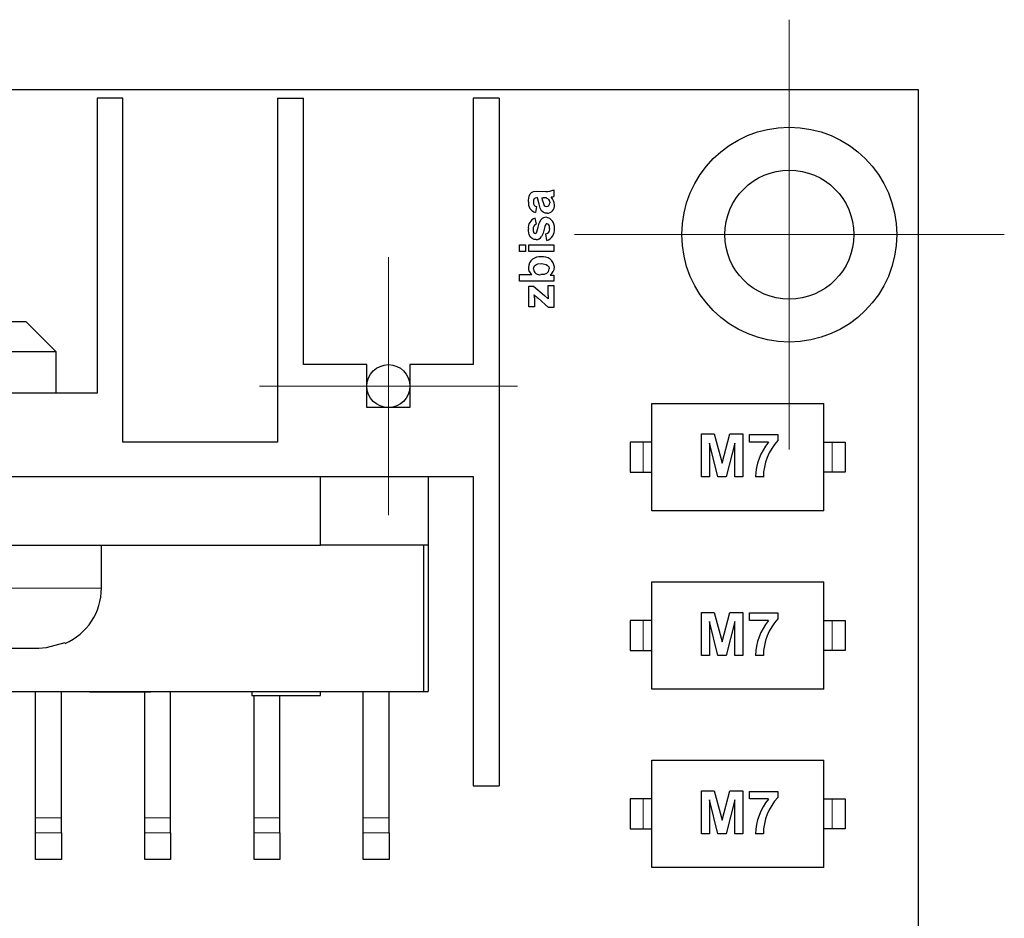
# Model space of a CAD drawing. Header units: millimetres. Extents: x 8.3 to 21.2, y 4.9 to 15.7.
# Tile 6 of 12: x 10.7 to 13, y 12.6 to 14.7. Entities that reach past the tile are written whole.
import ezdxf

# ---------------------------------------------------------------- set-up
doc = ezdxf.new("R2010")
doc.units = ezdxf.units.MM
doc.linetypes.add('PHANTOM', pattern=[1.27, 0.635, -0.127, 0.127, -0.127, 0.127, -0.127])

# ---------------------------------------------------------------- blocks, each defined once
blk = doc.blocks.new('SW_CENTERMARKSYMBOL_11')
at = {"color": 0, "linetype": 'Continuous', "lineweight": 18}
for p, q in [((0, 0.25), (0, 0.3)), ((0, 0), (0, 0.25)), ((-0.25, 0), (-0.3, 0)), ((0, 0), (-0.25, 0)), ((0, 0), (0, -0.25)), ((0, 0), (0.25, 0)), ((0.25, 0), (0.3, 0)), ((0, -0.25), (0, -0.3))]:
    blk.add_line(p, q, dxfattribs=at)
blk = doc.blocks.new('SW_CENTERMARKSYMBOL_30')
at = {"color": 0, "linetype": 'Continuous', "lineweight": 18}
for p, q in [((0, 0.25), (0, 0.5)), ((0, 0), (0, 0.25)), ((-0.25, 0), (-0.5, 0)), ((0, 0), (-0.25, 0)), ((0, 0), (0, -0.25)), ((0, 0), (0.25, 0)), ((0.25, 0), (0.5, 0)), ((0, -0.25), (0, -0.5))]:
    blk.add_line(p, q, dxfattribs=at)

msp = doc.modelspace()

# ---------------------------------------------------------------- linework, layer by layer
at = {"color": 7, "linetype": 'Continuous', "lineweight": 25}
for p, q in [((8.4629, 14.5451), (12.7629, 14.5451)), ((12.7629, 14.5451), (12.7629, 10.1701)), ((10.8529, 14.5251), (10.8529, 13.8391)), ((10.9129, 14.5251), (10.8529, 14.5251)), ((10.9129, 13.7251), (10.9129, 14.5251)), ((11.2729, 14.5251), (11.2729, 13.7251)), ((11.2729, 14.5251), (11.3329, 14.5251)), ((11.3329, 13.9051), (11.3329, 14.5251)), ((11.7279, 14.5251), (11.7279, 13.9051)), ((11.7879, 14.5251), (11.7279, 14.5251)), ((11.7879, 14.5251), (11.7879, 12.9251)), ((11.8774, 14.2934), (11.8759, 14.2934)), ((11.8812, 14.2785), (11.8774, 14.2934)), ((11.8783, 14.3085), (11.8963, 14.3083)), ((11.8874, 14.2934), (11.8905, 14.2934)), ((11.9153, 14.3117), (11.9153, 14.2966)), ((11.875, 14.2728), (11.8725, 14.2589)), ((11.8714, 14.246), (11.8741, 14.2316)), ((11.8987, 14.1939), (11.8964, 14.2092)), ((11.8353, 14.1683), (11.8353, 14.1836)), ((11.8353, 14.1836), (11.8495, 14.1836)), ((11.8495, 14.1836), (11.8495, 14.1683)), ((11.8573, 14.1683), (11.8573, 14.1836)), ((11.8573, 14.1836), (11.9153, 14.1836)), ((11.9153, 14.1836), (11.9153, 14.1683)), ((11.8495, 14.1683), (11.8353, 14.1683)), ((11.9153, 14.1683), (11.8573, 14.1683)), ((11.8353, 14.0993), (11.8353, 14.1147)), ((11.8353, 14.1147), (11.8641, 14.1147)), ((11.9068, 14.1136), (11.9153, 14.1136)), ((11.9153, 14.1136), (11.9153, 14.0993)), ((11.9153, 14.0993), (11.8353, 14.0993)), ((11.8573, 14.04), (11.8573, 14.0879)), ((11.8573, 14.0879), (11.8682, 14.0879)), ((11.8682, 14.0879), (11.8937, 14.0657)), ((11.9018, 14.0658), (11.9018, 14.0896)), ((11.9018, 14.0896), (11.9153, 14.0896)), ((11.9153, 14.0896), (11.9153, 14.0378)), ((11.8699, 14.0605), (11.8701, 14.04)), ((11.8937, 14.0657), (11.9021, 14.0579)), ((11.8701, 14.04), (11.8573, 14.04)), ((11.9032, 14.0378), (11.8784, 14.0595)), ((11.9153, 14.0378), (11.9032, 14.0378)), ((10.6879, 14.0051), (10.5379, 14.0051)), ((10.7579, 13.9351), (10.6879, 14.0051)), ((10.7579, 13.9351), (10.4679, 13.9351)), ((10.7579, 13.8391), (10.7579, 13.9351)), ((11.4804, 13.9051), (11.3329, 13.9051)), ((11.4804, 13.8051), (11.4804, 13.9051)), ((11.5804, 13.9051), (11.5804, 13.8051)), ((11.7279, 13.9051), (11.5804, 13.9051)), ((10.8529, 13.8391), (10.3729, 13.8391)), ((12.1429, 13.8151), (12.5429, 13.8151)), ((12.1429, 13.5651), (12.1429, 13.8151)), ((12.5429, 13.5651), (12.5429, 13.8151)), ((11.5804, 13.8051), (11.4804, 13.8051)), ((12.2583, 13.6438), (12.2583, 13.7438)), ((12.2583, 13.7438), (12.2885, 13.7438)), ((12.2885, 13.7438), (12.3066, 13.6756)), ((12.3066, 13.6756), (12.3243, 13.7438)), ((12.3243, 13.7438), (12.3547, 13.7438)), ((12.3547, 13.7438), (12.3547, 13.6438)), ((12.3706, 13.7425), (12.4362, 13.7425)), ((12.3706, 13.7247), (12.3706, 13.7425)), ((12.4362, 13.7425), (12.4362, 13.7285)), ((11.2729, 13.7251), (10.9129, 13.7251)), ((12.0929, 13.7251), (12.0929, 13.6551)), ((12.1229, 13.7251), (12.0929, 13.7251)), ((12.1429, 13.7251), (12.1229, 13.7251)), ((12.277, 13.7225), (12.2769, 13.6438)), ((12.2967, 13.6438), (12.277, 13.7225)), ((12.336, 13.7225), (12.3162, 13.6438)), ((12.336, 13.6438), (12.336, 13.7225)), ((12.4142, 13.7247), (12.3706, 13.7247)), ((12.5429, 13.7251), (12.5629, 13.7251)), ((12.5629, 13.7251), (12.5929, 13.7251)), ((12.5929, 13.7251), (12.5929, 13.6551)), ((12.0929, 13.6551), (12.1229, 13.6551)), ((12.1229, 13.6551), (12.1429, 13.6551)), ((12.5629, 13.6551), (12.5429, 13.6551)), ((12.5929, 13.6551), (12.5629, 13.6551)), ((9.4979, 13.6451), (11.7279, 13.6451)), ((11.3729, 13.4851), (11.3729, 13.6451)), ((11.6229, 13.6451), (11.6229, 13.4851)), ((11.7279, 13.6451), (11.7279, 12.9251)), ((12.2769, 13.6438), (12.2583, 13.6438)), ((12.3162, 13.6438), (12.2967, 13.6438)), ((12.3547, 13.6438), (12.336, 13.6438)), ((12.4025, 13.6438), (12.384, 13.6438)), ((12.5429, 13.5651), (12.1429, 13.5651)), ((9.8529, 13.4851), (11.3729, 13.4851)), ((10.8629, 13.3851), (10.8629, 13.4851)), ((11.6229, 13.4851), (11.3729, 13.4851)), ((11.6129, 13.1451), (11.6129, 13.4851)), ((11.6229, 13.4851), (11.6229, 13.1451)), ((12.1429, 13.4001), (12.5429, 13.4001)), ((12.1429, 13.1501), (12.1429, 13.4001)), ((12.5429, 13.1501), (12.5429, 13.4001)), ((12.2583, 13.3288), (12.2885, 13.3288)), ((12.2583, 13.2288), (12.2583, 13.3288)), ((12.2885, 13.3288), (12.3066, 13.2606)), ((12.3066, 13.2606), (12.3243, 13.3288)), ((12.3243, 13.3288), (12.3547, 13.3288)), ((12.3547, 13.3288), (12.3547, 13.2288)), ((12.0929, 13.3101), (12.0929, 13.2401)), ((12.1229, 13.3101), (12.0929, 13.3101)), ((12.1429, 13.3101), (12.1229, 13.3101)), ((12.277, 13.3075), (12.2769, 13.2288)), ((12.2967, 13.2288), (12.277, 13.3075)), ((12.336, 13.3075), (12.3162, 13.2288)), ((12.336, 13.2288), (12.336, 13.3075)), ((12.3706, 13.3097), (12.3706, 13.3275)), ((12.3706, 13.3275), (12.4362, 13.3275)), ((12.4142, 13.3097), (12.3706, 13.3097)), ((12.4362, 13.3275), (12.4362, 13.3135)), ((12.5429, 13.3101), (12.5629, 13.3101)), ((12.5629, 13.3101), (12.5929, 13.3101)), ((12.5929, 13.3101), (12.5929, 13.2401)), ((10.7172, 13.2451), (10.6479, 13.2451)), ((12.0929, 13.2401), (12.1229, 13.2401)), ((12.1229, 13.2401), (12.1429, 13.2401)), ((12.5629, 13.2401), (12.5429, 13.2401)), ((12.5929, 13.2401), (12.5629, 13.2401)), ((12.2769, 13.2288), (12.2583, 13.2288)), ((12.3162, 13.2288), (12.2967, 13.2288)), ((12.3547, 13.2288), (12.336, 13.2288)), ((12.4025, 13.2288), (12.384, 13.2288)), ((9.6129, 13.1451), (11.6129, 13.1451)), ((10.6868, 13.1441), (10.6868, 13.1451)), ((10.6913, 13.1451), (10.6913, 13.1441)), ((10.7994, 13.1441), (10.7994, 13.1451)), ((10.8052, 13.1441), (10.8052, 13.1451)), ((10.8351, 13.1451), (10.8351, 13.1441)), ((10.8703, 13.1441), (10.8703, 13.1451)), ((10.9443, 13.1441), (10.9443, 13.1451)), ((10.9779, 13.1441), (10.9779, 13.1451)), ((11.0239, 12.851), (11.0239, 13.1451)), ((11.2129, 13.1451), (11.2129, 13.1351)), ((11.3729, 13.1351), (11.3729, 13.1451)), ((11.4719, 12.851), (11.4719, 13.1451)), ((11.5319, 12.851), (11.5319, 13.1451)), ((11.6129, 13.1451), (11.6229, 13.1451)), ((12.5429, 13.1501), (12.1429, 13.1501)), ((10.7099, 12.851), (10.7099, 13.1441)), ((10.7699, 12.851), (10.7699, 13.1441)), ((10.8351, 13.1441), (10.8703, 13.1441)), ((10.8703, 13.1441), (10.9443, 13.1441)), ((10.9443, 13.1441), (10.9779, 13.1441)), ((10.9639, 12.851), (10.9639, 13.1441)), ((11.2129, 13.1351), (11.3729, 13.1351)), ((11.2179, 12.851), (11.2179, 13.1351)), ((11.2779, 12.851), (11.2779, 13.1351)), ((12.1429, 12.7351), (12.1429, 12.9851)), ((12.1429, 12.9851), (12.5429, 12.9851)), ((12.5429, 12.7351), (12.5429, 12.9851)), ((11.7279, 12.9251), (11.7879, 12.9251)), ((12.0929, 12.8951), (12.0929, 12.8251)), ((12.1229, 12.8951), (12.0929, 12.8951)), ((12.1429, 12.8951), (12.1229, 12.8951)), ((12.2583, 12.8138), (12.2583, 12.9138)), ((12.2583, 12.9138), (12.2885, 12.9138)), ((12.2885, 12.9138), (12.3066, 12.8456)), ((12.3066, 12.8456), (12.3243, 12.9138)), ((12.3243, 12.9138), (12.3547, 12.9138)), ((12.3547, 12.9138), (12.3547, 12.8138)), ((12.3706, 12.8947), (12.3706, 12.9125)), ((12.3706, 12.9125), (12.4362, 12.9125)), ((12.4142, 12.8947), (12.3706, 12.8947)), ((12.4362, 12.9125), (12.4362, 12.8985)), ((12.5429, 12.8951), (12.5629, 12.8951)), ((12.5629, 12.8951), (12.5929, 12.8951)), ((12.5929, 12.8951), (12.5929, 12.8251)), ((12.277, 12.8925), (12.2769, 12.8138)), ((12.2967, 12.8138), (12.277, 12.8925)), ((12.336, 12.8925), (12.3162, 12.8138)), ((12.336, 12.8138), (12.336, 12.8925)), ((10.7099, 12.8156), (10.7099, 12.851)), ((10.7699, 12.8156), (10.7699, 12.851)), ((10.9639, 12.8156), (10.9639, 12.851)), ((11.0239, 12.8156), (11.0239, 12.851)), ((11.2179, 12.8156), (11.2179, 12.851)), ((11.2779, 12.8156), (11.2779, 12.851)), ((11.4719, 12.8156), (11.4719, 12.851)), ((11.5319, 12.8156), (11.5319, 12.851)), ((12.0929, 12.8251), (12.1229, 12.8251)), ((12.1229, 12.8251), (12.1429, 12.8251)), ((12.5629, 12.8251), (12.5429, 12.8251)), ((12.5929, 12.8251), (12.5629, 12.8251)), ((10.7099, 12.7538), (10.7099, 12.8156)), ((10.7699, 12.8156), (10.7699, 12.7538)), ((10.9639, 12.7538), (10.9639, 12.8156)), ((11.0239, 12.8156), (11.0239, 12.7538)), ((11.2179, 12.7538), (11.2179, 12.8156)), ((11.2779, 12.8156), (11.2779, 12.7538)), ((11.4719, 12.7538), (11.4719, 12.8156)), ((11.5319, 12.8156), (11.5319, 12.7538)), ((12.2769, 12.8138), (12.2583, 12.8138)), ((12.3162, 12.8138), (12.2967, 12.8138)), ((12.3547, 12.8138), (12.336, 12.8138)), ((12.4025, 12.8138), (12.384, 12.8138)), ((10.7699, 12.7538), (10.7099, 12.7538)), ((11.0239, 12.7538), (10.9639, 12.7538)), ((11.2779, 12.7538), (11.2179, 12.7538)), ((11.5319, 12.7538), (11.4719, 12.7538)), ((12.5429, 12.7351), (12.1429, 12.7351))]:
    msp.add_line(p, q, dxfattribs=at)
at = {"color": 8, "linetype": 'PHANTOM', "lineweight": 18}
for p, q in [((12.1229, 13.6551), (12.1229, 13.7251)), ((12.5629, 13.6551), (12.5629, 13.7251)), ((10.6129, 13.3851), (10.8629, 13.3851)), ((12.1229, 13.2401), (12.1229, 13.3101)), ((12.5629, 13.2401), (12.5629, 13.3101)), ((10.7454, 13.1441), (10.7454, 13.1451)), ((12.1229, 12.8251), (12.1229, 12.8951)), ((12.5629, 12.8251), (12.5629, 12.8951)), ((10.7099, 12.851), (10.7699, 12.851)), ((10.9639, 12.851), (11.0239, 12.851)), ((11.2179, 12.851), (11.2779, 12.851)), ((11.4719, 12.851), (11.5319, 12.851)), ((10.7699, 12.8156), (10.7099, 12.8156)), ((11.0239, 12.8156), (10.9639, 12.8156)), ((11.2779, 12.8156), (11.2179, 12.8156)), ((11.5319, 12.8156), (11.4719, 12.8156))]:
    msp.add_line(p, q, dxfattribs=at)
at = {"color": 7, "linetype": 'Continuous', "lineweight": 25, "flags": 128}
for points in [[(11.856, 14.2841), (11.8561, 14.2881), (11.8577, 14.2974), (11.8602, 14.3024), (11.8634, 14.3057), (11.8676, 14.3076), (11.8783, 14.3085)], [(11.8759, 14.2934), (11.8719, 14.2928), (11.8703, 14.2918), (11.869, 14.2904), (11.8682, 14.2879), (11.8677, 14.283)], [(11.898, 14.2928), (11.9007, 14.2914), (11.903, 14.2891)], [(11.8994, 14.2574), (11.8954, 14.2578), (11.8905, 14.2598), (11.8866, 14.2633), (11.8837, 14.2688), (11.8812, 14.2785)], [(11.903, 14.2891), (11.9051, 14.2853), (11.9058, 14.2813)], [(11.8746, 14.2118), (11.8756, 14.2139), (11.8786, 14.2248), (11.8812, 14.2342), (11.8858, 14.2431)], [(11.8943, 14.2264), (11.8904, 14.2112), (11.8868, 14.2029)], [(11.9055, 14.2216), (11.9049, 14.2268), (11.9033, 14.2306)], [(11.8738, 14.196), (11.8698, 14.1965), (11.8651, 14.1985), (11.8612, 14.2019), (11.8581, 14.2072), (11.8562, 14.2164), (11.856, 14.2204)], [(11.8677, 14.1274), (11.8684, 14.1314), (11.8704, 14.1349), (11.8732, 14.1373), (11.8779, 14.1393), (11.8865, 14.1402)], [(11.8865, 14.1402), (11.8905, 14.14), (11.8971, 14.1384), (11.9007, 14.136), (11.9034, 14.1326), (11.9044, 14.1287), (11.9044, 14.128)], [(11.8983, 14.1174), (11.8929, 14.1152), (11.8851, 14.1145)], [(10.7779, 13.258), (10.7348, 13.2461), (10.7172, 13.2451)]]:
    msp.add_lwpolyline(points, dxfattribs=at)
at = {"color": 7, "linetype": 'Continuous', "lineweight": 25}
for centre, radius in [((12.4629, 14.2076), 0.25), ((12.4629, 14.2076), 0.15), ((11.5304, 13.8551), 0.05)]:
    msp.add_circle(centre, radius, dxfattribs=at)
for centre, radius, start, end in [((11.9987, 14.3153), 0.1134, 191.1397, 200.4377), ((11.8919, 14.2646), 0.0289, 77.8628, 92.8413), ((11.899, 14.3474), 0.0392, 266.0734, 294.6332), ((11.9148, 14.2783), 0.0172, 103.5211, 109.8773), ((11.8911, 14.2764), 0.0255, 0.5975, 45.4699), ((11.8963, 14.3476), 0.0544, 285.4726, 290.4657), ((11.8789, 14.2811), 0.023, 172.5193, 253.9575), ((11.8771, 14.282), 0.00944, 174.3488, 256.9222), ((11.8979, 14.2792), 0.00649, 212.6643, 269.6647), ((11.8977, 14.2808), 0.00806, 270.8123, 3.4299), ((11.899, 14.275), 0.0176, 271.3249, 5.3855), ((11.8791, 14.224), 0.0233, 109.23, 188.8425), ((11.8964, 14.234), 0.014, 86.5725, 139.2317), ((11.8938, 14.2252), 0.023, 351.0627, 81.6517), ((11.8767, 14.2222), 0.00974, 105.5306, 189.0313), ((11.9067, 14.2245), 0.0125, 145.884, 171.2205), ((11.8991, 14.2286), 0.00399, 88.3481, 133.5634), ((11.8939, 14.2206), 0.0117, 282.5104, 4.933), ((11.8908, 14.2186), 0.026, 287.7585, 6.6819), ((11.8993, 14.2277), 0.00491, 36.1272, 91.4288), ((11.8834, 14.2194), 0.0164, 175.6962, 206.7674), ((11.8718, 14.2138), 0.00356, 210.2426, 270.5099), ((11.8718, 14.2137), 0.0034, 271.5326, 326.5766), ((11.8742, 14.211), 0.015, 268.6385, 327.2549), ((11.8822, 14.1299), 0.0263, 82.3641, 176.5725), ((11.8896, 14.129), 0.0272, 5.6524, 98.1132), ((11.8778, 14.1316), 0.0218, 180.3989, 230.8831), ((11.8941, 14.1322), 0.0225, 304.3142, 358.7627), ((11.8823, 14.1289), 0.0146, 186.1722, 280.8667), ((11.8921, 14.128), 0.0123, 300.385, 359.8419), ((11.6382, 14.0579), 0.2318, 0.6273, 2.3614), ((12.0239, 14.2271), 0.2219, 226.0106, 229.0417), ((12.1518, 14.0715), 0.2501, 181.2938, 183.1114), ((12.5232, 13.6379), 0.1393, 141.4836, 177.582), ((12.5306, 13.642), 0.1281, 137.5156, 179.2196), ((10.7229, 13.3851), 0.14, 293.4643, 0), ((12.5232, 13.2229), 0.1393, 141.4836, 177.582), ((12.5306, 13.227), 0.1281, 137.5156, 179.2196), ((12.5232, 12.8079), 0.1393, 141.4836, 177.582), ((12.5306, 12.812), 0.1281, 137.5156, 179.2196)]:
    msp.add_arc(centre, radius, start, end, dxfattribs=at)

# ---------------------------------------------------------------- block references
at = {"color": 7, "linetype": 'Continuous', "lineweight": 18}
for name, p in [('SW_CENTERMARKSYMBOL_30', (12.4629, 14.2076)), ('SW_CENTERMARKSYMBOL_11', (11.5304, 13.8551))]:
    msp.add_blockref(name, p, dxfattribs=at)

doc.saveas('drawing.dxf')
